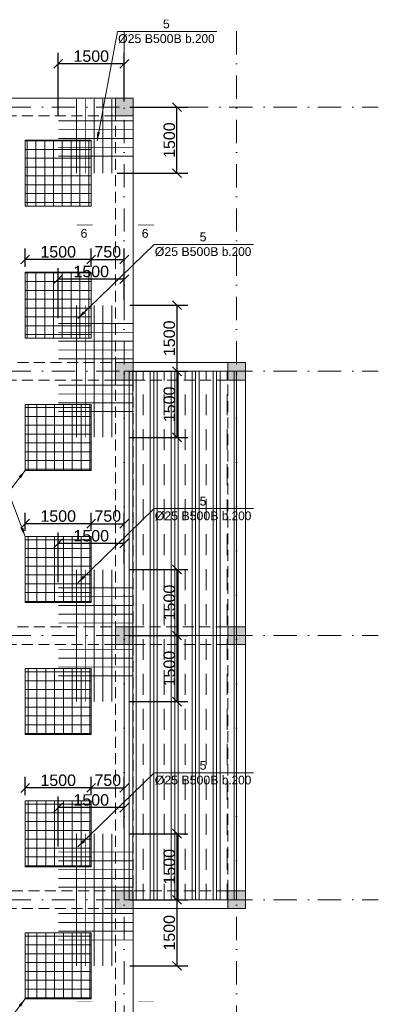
# Model space of a CAD drawing. Header units: millimetres. Extents: x 48648 to 1383473, y 421442 to 1155884.
# Tile 64 of 118: x 187856 to 195995, y 680477 to 702835. Entities that reach past the tile are written whole.
import ezdxf

# ---------------------------------------------------------------- set-up
doc = ezdxf.new("R2010")
doc.units = ezdxf.units.MM
doc.header["$PDMODE"] = 1
doc.linetypes.add('DOT___DASHED', pattern=[670.277762, 352.777767, -176.388884, 0, -141.111112])
doc.linetypes.add('HIDDEN', pattern=[0.375, 0.25, -0.125])
doc.layers.get('0').update_dxf_attribs({"lineweight": 5})
doc.layers.get('Defpoints').update_dxf_attribs({"color": 6, "lineweight": 5})
doc.styles.add('SPDS', font='arial.ttf')
doc.styles.get("Standard").update_dxf_attribs({"font": 'acadmtavr.ttf'})
doc.dimstyles.new('M 150', dxfattribs={"dimscale": 200, "dimtxt": 1.3, "dimasz": 1, "dimexe": 1.25, "dimexo": 0.625, "dimgap": 0.2, "dimtad": 1, "dimdec": 0, "dimrnd": 5, "dimtxsty": 'SPDS', "dimblk": 'OBLIQUE', "dimcen": 2.5, "dimclrd": 5, "dimclre": 5, "dimclrt": 5, "dimadec": 0, "dimazin": 2, "dimtfac": 1, "dimtdec": 0, "dimtmove": 0, "dimatfit": 3, "dimfxl": 1, "dimtolj": 1, "dimtzin": 0, "dimarcsym": 0})
doc.dimstyles.new('M20', dxfattribs={"dimscale": 20, "dimtxt": 2, "dimasz": 2.5, "dimexe": 1.25, "dimexo": 0.625, "dimtad": 1, "dimdec": 0, "dimrnd": 5, "dimzin": 9, "dimtxsty": 'Standard', "dimblk": 'OBLIQUE', "dimcen": 2.5, "dimclrd": 5, "dimclre": 5, "dimclrt": 5, "dimadec": 0, "dimazin": 0, "dimtfac": 1, "dimtdec": 0, "dimtmove": 0, "dimatfit": 3, "dimfxl": 1, "dimlwd": 5, "dimlwe": 5, "dimarcsym": 0})
pattern_1 = [(90, (0, -153079.6), (-476.25, 3e-14), []), (90, (-79.38, -153079.6), (-476.25, 3e-14), []), (90, (-158.75, -153079.6), (-476.25, 3e-14), []), (90, (-317.5, -153079.6), (-476.25, 3e-14), [476.25, -317.5])]
pattern_2 = [(0, (64033.2, -153079.6), (0, 200.025), []), (90, (64033.2, -153079.6), (-200.025, 1e-14), [])]

# ---------------------------------------------------------------- blocks, each defined once
blk = doc.blocks.new('555234523452346')
at = {"color": 5, "linetype": 'DOT___DASHED', "lineweight": 13, "ltscale": 1.5}
for points in [[(90229.5, 819930.7), (90229.5, 855746.3)], [(92779.5, 819930.7), (92779.5, 855746.3)], [(49371.6, 853930.6), (95994.8, 853930.6)], [(49371.6, 847930.6), (95994.8, 847930.6)], [(49371.6, 841930.6), (95994.8, 841930.6)], [(49371.6, 835930.7), (95994.8, 835930.7)]]:
    blk.add_lwpolyline(points, dxfattribs=at)
blk = doc.blocks.new('5555234545678')
at = {"lineweight": 20}
h = blk.add_hatch(color=7, dxfattribs=at)
h.dxf.hatch_style = 1
h.paths.add_polyline_path([(190430, 700651), (190430, 701051), (190030, 701051), (190030, 700651)])
h = blk.add_hatch(color=7, dxfattribs=at)
h.dxf.hatch_style = 1
h.paths.add_polyline_path([(190430, 694651), (190430, 695051), (190030, 695051), (190030, 694651)])
h = blk.add_hatch(color=7, dxfattribs=at)
h.dxf.hatch_style = 1
h.paths.add_polyline_path([(192980, 694651), (192980, 695051), (192580, 695051), (192580, 694651)])
h = blk.add_hatch(dxfattribs=at)
h.set_pattern_fill('CLAY', color=252, scale=100, angle=90)
h.set_pattern_definition(pattern_1)
h.paths.add_polyline_path([(190230, 694851), (192780, 694851), (192780, 688851), (190230, 688851)])
h = blk.add_hatch(color=7, dxfattribs=at)
h.dxf.hatch_style = 1
h.paths.add_polyline_path([(190430, 688651), (190430, 689051), (190030, 689051), (190030, 688651)])
h = blk.add_hatch(dxfattribs=at)
h.set_pattern_fill('CLAY', color=252, scale=100, angle=90)
h.set_pattern_definition(pattern_1)
h.paths.add_polyline_path([(190230, 688851), (192780, 688851), (192780, 682851), (190230, 682851)])
h = blk.add_hatch(color=7, dxfattribs=at)
h.dxf.hatch_style = 1
h.paths.add_polyline_path([(192980, 688651), (192980, 689051), (192580, 689051), (192580, 688651)])
h = blk.add_hatch(color=7, dxfattribs=at)
h.dxf.hatch_style = 1
h.paths.add_polyline_path([(190430, 682651), (190430, 683051), (190030, 683051), (190030, 682651)])
h = blk.add_hatch(color=7, dxfattribs=at)
h.dxf.hatch_style = 1
h.paths.add_polyline_path([(192980, 682651), (192980, 683051), (192580, 683051), (192580, 682651)])
at = {"color": 7, "lineweight": 20}
for points in [[(152030, 701051), (190430, 701051), (190430, 695051), (192980, 695051), (192980, 682651), (190430, 682651), (190430, 668652), (152030, 668652)], [(190030, 701051), (190430, 701051), (190430, 700651), (190030, 700651)], [(190030, 695051), (190430, 695051), (190430, 694651), (190030, 694651)], [(192580, 695051), (192980, 695051), (192980, 694651), (192580, 694651)], [(190030, 689051), (190430, 689051), (190430, 688651), (190030, 688651)], [(192580, 689051), (192980, 689051), (192980, 688651), (192580, 688651)], [(190030, 683051), (190430, 683051), (190430, 682651), (190030, 682651)], [(192580, 683051), (192980, 683051), (192980, 682651), (192580, 682651)]]:
    blk.add_lwpolyline(points, close=True, dxfattribs=at)
at = {"color": 7, "linetype": 'HIDDEN', "lineweight": 20, "ltscale": 1000}
for points in [[(152430, 701051), (190030, 701051), (190030, 700651), (152430, 700651)], [(190030, 700651), (190430, 700651), (190430, 669052), (190030, 669052)], [(190430, 695051), (192580, 695051), (192580, 694651), (190430, 694651)], [(192580, 694651), (192980, 694651), (192980, 683051), (192580, 683051)], [(190430, 689051), (192580, 689051), (192580, 688651), (190430, 688651)], [(152430, 683051), (190030, 683051), (190030, 682651), (152430, 682651)], [(192580, 683051), (190430, 683051), (190430, 682651), (192580, 682651)]]:
    blk.add_lwpolyline(points, close=True, dxfattribs=at)
for points in [[(184430, 695051), (190030, 695051), (190030, 694651), (184430, 694651)], [(184430, 689051), (190030, 689051), (190030, 688651), (184430, 688651)]]:
    blk.add_lwpolyline(points, dxfattribs=at)
at = {"color": 8, "lineweight": 20}
for points in [[(190230, 694851), (192780, 694851), (192780, 688851), (190230, 688851)], [(190230, 688851), (192780, 688851), (192780, 682851), (190230, 682851)]]:
    blk.add_lwpolyline(points, close=True, dxfattribs=at)
blk = doc.blocks.new('_Oblique')
at = {"color": 0, "linetype": 'ByBlock', "lineweight": -2}
blk.add_line((-0.5, -0.5), (0.5, 0.5), dxfattribs=at)
blk = doc.blocks.new('*D363')
at = {"color": 5, "lineweight": -2, "transparency": 16777216}
for p, q in [((190355, 700851), (191675, 700851)), ((191425, 699349), (191425, 700851)), ((190070, 699349), (191675, 699349))]:
    blk.add_line(p, q, dxfattribs=at)
at = {"layer": 'Defpoints', "color": 0, "lineweight": 40, "transparency": 16777216}
for p in [(190230, 700851), (191425, 700851), (189945, 699349)]:
    blk.add_point(p, dxfattribs=at)
at = {"color": 5, "lineweight": -2, "transparency": 16777216, "xscale": 200, "yscale": 200, "zscale": 200}
for p, rotation in [((191425, 700851), 90), ((191425, 699349), 270)]:
    blk.add_blockref('_Oblique', p, dxfattribs=dict(at, rotation=rotation))
at = {"color": 5, "lineweight": 13, "transparency": 16777216, "insert": (191253, 700100), "char_height": 260, "attachment_point": 5, "rotation": 90, "style": 'SPDS'}
blk.add_mtext('\\A1;1500', dxfattribs=at)
blk = doc.blocks.new('*D376')
at = {"color": 5, "lineweight": -2, "transparency": 16777216}
for p, q in [((188731, 700662), (188731, 702084)), ((190230, 700976), (190230, 702084)), ((190230, 701834), (188731, 701834))]:
    blk.add_line(p, q, dxfattribs=at)
at = {"layer": 'Defpoints', "color": 0, "lineweight": 40, "transparency": 16777216}
for p in [(188731, 701834), (190230, 700851), (188731, 700537)]:
    blk.add_point(p, dxfattribs=at)
at = {"color": 5, "lineweight": -2, "transparency": 16777216, "xscale": 200, "yscale": 200, "zscale": 200, "rotation": 180}
blk.add_blockref('_Oblique', (188731, 701834), dxfattribs=at)
at = {"color": 5, "lineweight": -2, "transparency": 16777216, "xscale": 200, "yscale": 200, "zscale": 200}
blk.add_blockref('_Oblique', (190230, 701834), dxfattribs=at)
at = {"color": 5, "transparency": 16777216, "insert": (189480, 702007), "char_height": 260, "attachment_point": 5, "style": 'SPDS'}
blk.add_mtext('\\A1;1500', dxfattribs=at)
blk = doc.blocks.new('*D386')
at = {"color": 5, "lineweight": -2, "transparency": 16777216}
for p, q in [((190355, 696351), (191675, 696351)), ((191425, 696351), (191425, 694851)), ((190355, 694851), (191675, 694851))]:
    blk.add_line(p, q, dxfattribs=at)
at = {"layer": 'Defpoints', "color": 0, "transparency": 16777216}
for p in [(190230, 696351), (190230, 694851), (191425, 694851)]:
    blk.add_point(p, dxfattribs=at)
at = {"color": 5, "lineweight": -2, "transparency": 16777216, "xscale": 200, "yscale": 200, "zscale": 200}
for p, rotation in [((191425, 696351), 90), ((191425, 694851), 270)]:
    blk.add_blockref('_Oblique', p, dxfattribs=dict(at, rotation=rotation))
at = {"color": 5, "transparency": 16777216, "insert": (191253, 695601), "char_height": 260, "attachment_point": 5, "rotation": 90, "style": 'SPDS'}
blk.add_mtext('\\A1;1500', dxfattribs=at)
blk = doc.blocks.new('*D387')
at = {"color": 5, "lineweight": -2, "transparency": 16777216}
for p, q in [((190355, 694851), (191675, 694851)), ((191425, 694851), (191425, 693351)), ((190355, 693351), (191675, 693351))]:
    blk.add_line(p, q, dxfattribs=at)
at = {"layer": 'Defpoints', "color": 0, "lineweight": 40, "transparency": 16777216}
for p in [(190230, 694851), (190230, 693351), (191425, 693351)]:
    blk.add_point(p, dxfattribs=at)
at = {"color": 5, "lineweight": -2, "transparency": 16777216, "xscale": 200, "yscale": 200, "zscale": 200}
for p, rotation in [((191425, 694851), 90), ((191425, 693351), 270)]:
    blk.add_blockref('_Oblique', p, dxfattribs=dict(at, rotation=rotation))
at = {"color": 5, "transparency": 16777216, "insert": (191253, 694101), "char_height": 260, "attachment_point": 5, "rotation": 90, "style": 'SPDS'}
blk.add_mtext('\\A1;1500', dxfattribs=at)
blk = doc.blocks.new('*D388')
at = {"color": 5, "lineweight": -2, "transparency": 16777216}
for p, q in [((190355, 690351), (191675, 690351)), ((191425, 690351), (191425, 688851)), ((190355, 688851), (191675, 688851))]:
    blk.add_line(p, q, dxfattribs=at)
at = {"layer": 'Defpoints', "color": 0, "transparency": 16777216}
for p in [(190230, 690351), (190230, 688851), (191425, 688851)]:
    blk.add_point(p, dxfattribs=at)
at = {"color": 5, "lineweight": -2, "transparency": 16777216, "xscale": 200, "yscale": 200, "zscale": 200}
for p, rotation in [((191425, 690351), 90), ((191425, 688851), 270)]:
    blk.add_blockref('_Oblique', p, dxfattribs=dict(at, rotation=rotation))
at = {"color": 5, "transparency": 16777216, "insert": (191253, 689601), "char_height": 260, "attachment_point": 5, "rotation": 90, "style": 'SPDS'}
blk.add_mtext('\\A1;1500', dxfattribs=at)
blk = doc.blocks.new('*D389')
at = {"color": 5, "lineweight": -2, "transparency": 16777216}
for p, q in [((190355, 688851), (191675, 688851)), ((191425, 688851), (191425, 687351)), ((190355, 687351), (191675, 687351))]:
    blk.add_line(p, q, dxfattribs=at)
at = {"layer": 'Defpoints', "color": 0, "transparency": 16777216}
for p in [(190230, 688851), (190230, 687351), (191425, 687351)]:
    blk.add_point(p, dxfattribs=at)
at = {"color": 5, "lineweight": -2, "transparency": 16777216, "xscale": 200, "yscale": 200, "zscale": 200}
for p, rotation in [((191425, 688851), 90), ((191425, 687351), 270)]:
    blk.add_blockref('_Oblique', p, dxfattribs=dict(at, rotation=rotation))
at = {"color": 5, "transparency": 16777216, "insert": (191253, 688101), "char_height": 260, "attachment_point": 5, "rotation": 90, "style": 'SPDS'}
blk.add_mtext('\\A1;1500', dxfattribs=at)
blk = doc.blocks.new('*D390')
at = {"color": 5, "lineweight": -2, "transparency": 16777216}
for p, q in [((190355, 684351), (191675, 684351)), ((191425, 684351), (191425, 682851)), ((190355, 682851), (191675, 682851))]:
    blk.add_line(p, q, dxfattribs=at)
at = {"layer": 'Defpoints', "color": 0, "transparency": 16777216}
for p in [(190230, 684351), (190230, 682851), (191425, 682851)]:
    blk.add_point(p, dxfattribs=at)
at = {"color": 5, "lineweight": -2, "transparency": 16777216, "xscale": 200, "yscale": 200, "zscale": 200}
for p, rotation in [((191425, 684351), 90), ((191425, 682851), 270)]:
    blk.add_blockref('_Oblique', p, dxfattribs=dict(at, rotation=rotation))
at = {"color": 5, "transparency": 16777216, "insert": (191253, 683601), "char_height": 260, "attachment_point": 5, "rotation": 90, "style": 'SPDS'}
blk.add_mtext('\\A1;1500', dxfattribs=at)
blk = doc.blocks.new('*D391')
at = {"color": 5, "lineweight": -2, "transparency": 16777216}
for p, q in [((190355, 682851), (191675, 682851)), ((191425, 682851), (191425, 681351)), ((190355, 681351), (191675, 681351))]:
    blk.add_line(p, q, dxfattribs=at)
at = {"layer": 'Defpoints', "color": 0, "transparency": 16777216}
for p in [(190230, 682851), (190230, 681351), (191425, 681351)]:
    blk.add_point(p, dxfattribs=at)
at = {"color": 5, "lineweight": -2, "transparency": 16777216, "xscale": 200, "yscale": 200, "zscale": 200}
for p, rotation in [((191425, 682851), 90), ((191425, 681351), 270)]:
    blk.add_blockref('_Oblique', p, dxfattribs=dict(at, rotation=rotation))
at = {"color": 5, "transparency": 16777216, "insert": (191253, 682101), "char_height": 260, "attachment_point": 5, "rotation": 90, "style": 'SPDS'}
blk.add_mtext('\\A1;1500', dxfattribs=at)
blk = doc.blocks.new('*D397')
at = {"color": 5, "lineweight": -2, "transparency": 16777216}
for p, q in [((188731, 696060), (188731, 697194)), ((190230, 696476), (190230, 697194)), ((190230, 696944), (188731, 696944))]:
    blk.add_line(p, q, dxfattribs=at)
at = {"layer": 'Defpoints', "color": 0, "lineweight": 40, "transparency": 16777216}
for p in [(188731, 696944), (190230, 696351), (188731, 695935)]:
    blk.add_point(p, dxfattribs=at)
at = {"color": 5, "lineweight": -2, "transparency": 16777216, "xscale": 200, "yscale": 200, "zscale": 200, "rotation": 180}
blk.add_blockref('_Oblique', (188731, 696944), dxfattribs=at)
at = {"color": 5, "lineweight": -2, "transparency": 16777216, "xscale": 200, "yscale": 200, "zscale": 200}
blk.add_blockref('_Oblique', (190230, 696944), dxfattribs=at)
at = {"color": 5, "transparency": 16777216, "insert": (189480, 697116), "char_height": 260, "attachment_point": 5, "style": 'SPDS'}
blk.add_mtext('\\A1;1500', dxfattribs=at)
blk = doc.blocks.new('*D398')
at = {"color": 5, "lineweight": -2, "transparency": 16777216}
for p, q in [((188731, 690060), (188731, 691194)), ((190230, 690476), (190230, 691194)), ((190230, 690944), (188731, 690944))]:
    blk.add_line(p, q, dxfattribs=at)
at = {"layer": 'Defpoints', "color": 0, "lineweight": 40, "transparency": 16777216}
for p in [(188731, 690944), (190230, 690351), (188731, 689935)]:
    blk.add_point(p, dxfattribs=at)
at = {"color": 5, "lineweight": -2, "transparency": 16777216, "xscale": 200, "yscale": 200, "zscale": 200, "rotation": 180}
blk.add_blockref('_Oblique', (188731, 690944), dxfattribs=at)
at = {"color": 5, "lineweight": -2, "transparency": 16777216, "xscale": 200, "yscale": 200, "zscale": 200}
blk.add_blockref('_Oblique', (190230, 690944), dxfattribs=at)
at = {"color": 5, "transparency": 16777216, "insert": (189480, 691116), "char_height": 260, "attachment_point": 5, "style": 'SPDS'}
blk.add_mtext('\\A1;1500', dxfattribs=at)
blk = doc.blocks.new('*D399')
at = {"color": 5, "lineweight": -2, "transparency": 16777216}
for p, q in [((188731, 684060), (188731, 685194)), ((190230, 684476), (190230, 685194)), ((190230, 684944), (188731, 684944))]:
    blk.add_line(p, q, dxfattribs=at)
at = {"layer": 'Defpoints', "color": 0, "lineweight": 40, "transparency": 16777216}
for p in [(188731, 684944), (190230, 684351), (188731, 683935)]:
    blk.add_point(p, dxfattribs=at)
at = {"color": 5, "lineweight": -2, "transparency": 16777216, "xscale": 200, "yscale": 200, "zscale": 200, "rotation": 180}
blk.add_blockref('_Oblique', (188731, 684944), dxfattribs=at)
at = {"color": 5, "lineweight": -2, "transparency": 16777216, "xscale": 200, "yscale": 200, "zscale": 200}
blk.add_blockref('_Oblique', (190230, 684944), dxfattribs=at)
at = {"color": 5, "transparency": 16777216, "insert": (189480, 685117), "char_height": 260, "attachment_point": 5, "style": 'SPDS'}
blk.add_mtext('\\A1;1500', dxfattribs=at)
blk = doc.blocks.new('*D1570')
at = {"color": 5, "lineweight": -2, "transparency": 16777216}
for p, q in [((187980, 685225), (187980, 685640)), ((189480, 685226), (189480, 685641)), ((189480, 685391), (187980, 685390))]:
    blk.add_line(p, q, dxfattribs=at)
at = {"layer": 'Defpoints', "color": 0, "lineweight": 13, "transparency": 16777216}
for p in [(187980, 685390), (187980, 685100), (189480, 685101)]:
    blk.add_point(p, dxfattribs=at)
at = {"color": 5, "lineweight": -2, "transparency": 16777216, "xscale": 200, "yscale": 200, "zscale": 200}
for p, rotation in [((187980, 685390), 180.0258094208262), ((189480, 685391), 0.0258094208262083)]:
    blk.add_blockref('_Oblique', p, dxfattribs=dict(at, rotation=rotation))
at = {"color": 5, "lineweight": 13, "transparency": 16777216, "insert": (188730, 685563), "char_height": 260, "attachment_point": 5, "rotation": 0.0258, "style": 'SPDS'}
blk.add_mtext('\\A1;1500', dxfattribs=at)
blk = doc.blocks.new('*D1571')
at = {"color": 5, "lineweight": -2, "transparency": 16777216}
for p, q in [((189480, 685226), (189480, 685641)), ((190230, 685226), (190230, 685641)), ((189480, 685391), (190230, 685391))]:
    blk.add_line(p, q, dxfattribs=at)
at = {"layer": 'Defpoints', "color": 0, "lineweight": 13, "transparency": 16777216}
for p in [(190230, 685391), (189480, 685101), (190230, 685101)]:
    blk.add_point(p, dxfattribs=at)
at = {"color": 5, "lineweight": -2, "transparency": 16777216, "xscale": 200, "yscale": 200, "zscale": 200}
for p, rotation in [((189480, 685391), 180.0258094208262), ((190230, 685391), 0.0258094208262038)]:
    blk.add_blockref('_Oblique', p, dxfattribs=dict(at, rotation=rotation))
at = {"color": 5, "lineweight": 13, "transparency": 16777216, "insert": (189855, 685564), "char_height": 260, "attachment_point": 5, "rotation": 0.0258, "style": 'SPDS'}
blk.add_mtext('\\A1;750', dxfattribs=at)
blk = doc.blocks.new('*D1576')
at = {"color": 5, "lineweight": -2, "transparency": 16777216}
for p, q in [((187980, 691225), (187980, 691640)), ((189480, 691226), (189480, 691641)), ((189480, 691391), (187980, 691390))]:
    blk.add_line(p, q, dxfattribs=at)
at = {"layer": 'Defpoints', "color": 0, "lineweight": 13, "transparency": 16777216}
for p in [(187980, 691390), (187980, 691100), (189480, 691101)]:
    blk.add_point(p, dxfattribs=at)
at = {"color": 5, "lineweight": -2, "transparency": 16777216, "xscale": 200, "yscale": 200, "zscale": 200}
for p, rotation in [((187980, 691390), 180.0258094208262), ((189480, 691391), 0.0258094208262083)]:
    blk.add_blockref('_Oblique', p, dxfattribs=dict(at, rotation=rotation))
at = {"color": 5, "lineweight": 13, "transparency": 16777216, "insert": (188730, 691563), "char_height": 260, "attachment_point": 5, "rotation": 0.0258, "style": 'SPDS'}
blk.add_mtext('\\A1;1500', dxfattribs=at)
blk = doc.blocks.new('*D1577')
at = {"color": 5, "lineweight": -2, "transparency": 16777216}
for p, q in [((189480, 691226), (189480, 691641)), ((190230, 691226), (190230, 691641)), ((189480, 691391), (190230, 691391))]:
    blk.add_line(p, q, dxfattribs=at)
at = {"layer": 'Defpoints', "color": 0, "lineweight": 13, "transparency": 16777216}
for p in [(190230, 691391), (189480, 691101), (190230, 691101)]:
    blk.add_point(p, dxfattribs=at)
at = {"color": 5, "lineweight": -2, "transparency": 16777216, "xscale": 200, "yscale": 200, "zscale": 200}
for p, rotation in [((189480, 691391), 180.0258094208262), ((190230, 691391), 0.0258094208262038)]:
    blk.add_blockref('_Oblique', p, dxfattribs=dict(at, rotation=rotation))
at = {"color": 5, "lineweight": 13, "transparency": 16777216, "insert": (189855, 691564), "char_height": 260, "attachment_point": 5, "rotation": 0.0258, "style": 'SPDS'}
blk.add_mtext('\\A1;750', dxfattribs=at)
blk = doc.blocks.new('*D1582')
at = {"color": 5, "lineweight": -2, "transparency": 16777216}
for p, q in [((187980, 697225), (187980, 697640)), ((189480, 697226), (189480, 697641)), ((189480, 697391), (187980, 697390))]:
    blk.add_line(p, q, dxfattribs=at)
at = {"layer": 'Defpoints', "color": 0, "lineweight": 13, "transparency": 16777216}
for p in [(187980, 697390), (187980, 697100), (189480, 697101)]:
    blk.add_point(p, dxfattribs=at)
at = {"color": 5, "lineweight": -2, "transparency": 16777216, "xscale": 200, "yscale": 200, "zscale": 200}
for p, rotation in [((187980, 697390), 180.0258094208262), ((189480, 697391), 0.0258094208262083)]:
    blk.add_blockref('_Oblique', p, dxfattribs=dict(at, rotation=rotation))
at = {"color": 5, "lineweight": 13, "transparency": 16777216, "insert": (188730, 697563), "char_height": 260, "attachment_point": 5, "rotation": 0.0258, "style": 'SPDS'}
blk.add_mtext('\\A1;1500', dxfattribs=at)
blk = doc.blocks.new('*D1583')
at = {"color": 5, "lineweight": -2, "transparency": 16777216}
for p, q in [((189480, 697226), (189480, 697641)), ((190230, 697226), (190230, 697641)), ((189480, 697391), (190230, 697391))]:
    blk.add_line(p, q, dxfattribs=at)
at = {"layer": 'Defpoints', "color": 0, "lineweight": 13, "transparency": 16777216}
for p in [(190230, 697391), (189480, 697101), (190230, 697101)]:
    blk.add_point(p, dxfattribs=at)
at = {"color": 5, "lineweight": -2, "transparency": 16777216, "xscale": 200, "yscale": 200, "zscale": 200}
for p, rotation in [((189480, 697391), 180.0258094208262), ((190230, 697391), 0.0258094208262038)]:
    blk.add_blockref('_Oblique', p, dxfattribs=dict(at, rotation=rotation))
at = {"color": 5, "lineweight": 13, "transparency": 16777216, "insert": (189855, 697564), "char_height": 260, "attachment_point": 5, "rotation": 0.0258, "style": 'SPDS'}
blk.add_mtext('\\A1;750', dxfattribs=at)

msp = doc.modelspace()

# ---------------------------------------------------------------- hatches: boundary and pattern name
at = {"lineweight": 20}
h = msp.add_hatch(dxfattribs=at)
h.set_pattern_fill('NET', color=4, scale=63)
h.paths.add_polyline_path([(187979.5, 700101), (189479.5, 700101), (189479.5, 698601), (187979.5, 698601)])
h = msp.add_hatch(dxfattribs=at)
h.set_pattern_fill('NET', color=4, scale=63)
h.paths.add_polyline_path([(187979.5, 697101.1), (189479.5, 697101.1), (189479.5, 695601.1), (187979.5, 695601.1)])
h = msp.add_hatch(dxfattribs=at)
h.set_pattern_fill('NET', color=4, scale=63)
h.set_pattern_definition(pattern_2)
h.paths.add_polyline_path([(187979.5, 694100.9), (189479.5, 694100.9), (189479.5, 692600.9), (187979.5, 692600.9)])
h = msp.add_hatch(dxfattribs=at)
h.set_pattern_fill('NET', color=4, scale=63)
h.set_pattern_definition(pattern_2)
h.paths.add_polyline_path([(187979.5, 691101), (189479.5, 691101), (189479.5, 689601), (187979.5, 689601)])
h = msp.add_hatch(dxfattribs=at)
h.set_pattern_fill('NET', color=4, scale=63)
h.set_pattern_definition(pattern_2)
h.paths.add_polyline_path([(187979.5, 688101), (189479.5, 688101), (189479.5, 686601), (187979.5, 686601)])
h = msp.add_hatch(dxfattribs=at)
h.set_pattern_fill('NET', color=4, scale=63)
h.set_pattern_definition(pattern_2)
h.paths.add_polyline_path([(187979.5, 685101.1), (189479.5, 685101.1), (189479.5, 683601.1), (187979.5, 683601.1)])
h = msp.add_hatch(dxfattribs=at)
h.set_pattern_fill('NET', color=4, scale=63)
h.set_pattern_definition(pattern_2)
h.paths.add_polyline_path([(187979.5, 682101.1), (189479.5, 682101.1), (189479.5, 680601.1), (187979.5, 680601.1)])

# ---------------------------------------------------------------- linework, layer by layer
at = {"color": 6, "lineweight": 20, "const_width": 20}
for points in [[(189145.4, 701036), (189145.4, 699349.2)], [(189345.4, 701036), (189345.4, 699349.2)], [(189545.4, 701036), (189545.4, 699349.2)], [(189745.4, 701036), (189745.4, 699349.2)], [(189945.4, 701036), (189945.4, 699349.2)], [(188731.3, 700536.9), (190444.5, 700536.9)], [(188731.3, 700336.9), (190444.5, 700336.9)], [(188731.3, 700136.9), (190444.5, 700136.9)], [(188731.3, 699936.9), (190444.5, 699936.9)], [(188731.3, 699736.9), (190444.5, 699736.9)], [(189145.4, 696349.2), (189145.4, 693349.2)], [(189345.4, 696349.2), (189345.4, 693349.2)], [(189545.4, 696349.2), (189545.4, 693349.2)], [(189745.4, 696349.2), (189745.4, 693349.2)], [(189945.4, 696349.2), (189945.4, 693349.2)], [(188731.3, 695935.1), (190444.5, 695935.1)], [(188731.3, 695735.1), (190444.5, 695735.1)], [(188731.3, 695535.1), (190444.5, 695535.1)], [(188731.3, 695335.1), (190444.5, 695335.1)], [(188731.3, 695135.1), (190444.5, 695135.1)], [(188731.3, 694536.9), (190444.5, 694536.9)], [(188731.3, 694336.9), (190444.5, 694336.9)], [(188731.3, 694136.9), (190444.5, 694136.9)], [(188731.3, 694136.9), (190444.5, 694136.9)], [(188731.3, 693936.9), (190444.5, 693936.9)], [(189145.4, 690349.2), (189145.4, 687349.2)], [(189345.4, 690349.2), (189345.4, 687349.2)], [(189545.4, 690349.2), (189545.4, 687349.2)], [(189745.4, 690349.2), (189745.4, 687349.2)], [(189945.4, 690349.2), (189945.4, 687349.2)], [(188731.3, 689935.1), (190444.5, 689935.1)], [(188731.3, 689735.1), (190444.5, 689735.1)], [(188731.3, 689535.1), (190444.5, 689535.1)], [(188731.3, 689335.1), (190444.5, 689335.1)], [(188731.3, 689135.1), (190444.5, 689135.1)], [(188731.3, 688536.9), (190444.5, 688536.9)], [(188731.3, 688336.9), (190444.5, 688336.9)], [(188731.3, 688136.9), (190444.5, 688136.9)], [(188731.3, 688136.9), (190444.5, 688136.9)], [(188731.3, 687936.9), (190444.5, 687936.9)], [(189145.4, 684349.3), (189145.4, 681349.3)], [(189345.4, 684349.3), (189345.4, 681349.3)], [(189545.4, 684349.3), (189545.4, 681349.3)], [(189745.4, 684349.3), (189745.4, 681349.3)], [(189945.4, 684349.3), (189945.4, 681349.3)], [(188731.3, 683935.3), (190444.5, 683935.3)], [(188731.3, 683735.3), (190444.5, 683735.3)], [(188731.3, 683535.3), (190444.5, 683535.3)], [(188731.3, 683335.3), (190444.5, 683335.3)], [(188731.3, 683135.3), (190444.5, 683135.3)], [(188731.3, 682537), (190444.5, 682537)], [(188731.3, 682337), (190444.5, 682337)], [(188731.3, 682137), (190444.5, 682137)], [(188731.3, 682137), (190444.5, 682137)], [(188731.3, 681937), (190444.5, 681937)]]:
    msp.add_lwpolyline(points, dxfattribs=at)
at = {"color": 4, "lineweight": 20}
for points in [[(187979.5, 700101), (189479.5, 700101), (189479.5, 698601), (187979.5, 698601)], [(187979.5, 697101.1), (189479.5, 697101.1), (189479.5, 695601.1), (187979.5, 695601.1)], [(187979.5, 694100.9), (189479.5, 694100.9), (189479.5, 692600.9), (187979.5, 692600.9)], [(187979.5, 691101), (189479.5, 691101), (189479.5, 689601), (187979.5, 689601)], [(187979.5, 688101), (189479.5, 688101), (189479.5, 686601), (187979.5, 686601)], [(187979.5, 685101.1), (189479.5, 685101.1), (189479.5, 683601.1), (187979.5, 683601.1)], [(187979.5, 682101.1), (189479.5, 682101.1), (189479.5, 680601.1), (187979.5, 680601.1)]]:
    msp.add_lwpolyline(points, close=True, dxfattribs=at)
at = {"color": 5, "lineweight": 13, "const_width": 10}
for points in [[(189151.9, 698172.9), (189515.5, 698172.9)], [(190903.6, 698172.9), (190540.1, 698172.9)], [(189151.9, 680534.1), (189515.5, 680534.1)], [(190903.6, 680534.1), (190540.1, 680534.1)]]:
    msp.add_lwpolyline(points, dxfattribs=at)

# ---------------------------------------------------------------- block references
at = {"color": 6, "lineweight": 30}
msp.add_blockref('555234523452346', (100000, -153079.6), dxfattribs=at)
at = {"color": 5, "lineweight": 13}
msp.add_blockref('5555234545678', (0, 0), dxfattribs=at)

# ---------------------------------------------------------------- texts
at = {"color": 5, "lineweight": 13, "char_height": 200, "width": 6318.36, "attachment_point": 5}
for s, insert in [('\\pxi-0.18417,qc;{\\fArial|b0|i0|c0|p34;5\\fArial|b0|i0|c204|p34;\\PØ25 B500B }b.200', (191202.9, 702568.7)), ('\\pxi-0.18417,qc;{\\fArial|b0|i0|c0|p34;6}', (189333.7, 697982.4)), ('\\pxi-0.18417,qc;{\\fArial|b0|i0|c0|p34;6}', (190721.9, 697982.4)), ('\\pxi-0.18417,qc;{\\fArial|b0|i0|c0|p34;5\\fArial|b0|i0|c204|p34;\\PØ25 B500B }b.200', (192035.8, 697732.7)), ('\\pxi-0.18417,qc;{\\fArial|b0|i0|c0|p34;5\\fArial|b0|i0|c204|p34;\\PØ25 B500B }b.200', (192035.8, 691732.7)), ('\\pxi-0.18417,qc;{\\fArial|b0|i0|c0|p34;5\\fArial|b0|i0|c204|p34;\\PØ25 B500B }b.200', (192035.8, 685732.9))]:
    msp.add_mtext(s, dxfattribs=dict(at, insert=insert))

# ---------------------------------------------------------------- dimensions: what is measured, and where the dimension line sits
for base, p1, p2, picture, middle in [((188731.3, 701834), (190229.5, 700851), (188731.3, 700536.9), '*D376', (189480.4, 702006.8)), ((188731.3, 696943.7), (190229.5, 696351), (188731.3, 695935.1), '*D397', (189480.4, 697116.5)), ((188731.3, 690943.7), (190229.5, 690351), (188731.3, 689935.1), '*D398', (189480.4, 691116.5)), ((188731.3, 684943.9), (190229.5, 684351.1), (188731.3, 683935.3), '*D399', (189480.4, 685116.6))]:
    dim = msp.add_linear_dim(base=base, p1=p1, p2=p2, dimstyle='M 150')
    dim.commit()
    dim.dimension.update_dxf_attribs({"geometry": picture, "text_midpoint": middle})
at = {"color": 5, "lineweight": 13}
for base, p1, p2, angle, picture, middle in [((191425.3, 700851), (189945.4, 699349.2), (190229.5, 700851), 90, '*D363', (191252.5, 700100.1)), ((187979.8, 697390.4), (189479.9, 697100.7), (187979.9, 697100.1), 180.02581, '*D1582', (188729.7, 697563.5)), ((190229.8, 697391.4), (189479.9, 697100.7), (190229.9, 697101.1), 180.02581, '*D1583', (189854.7, 697564)), ((187979.8, 691390.3), (189479.9, 691100.7), (187979.9, 691100), 180.02581, '*D1576', (188729.7, 691563.4)), ((190229.8, 691391.3), (189479.9, 691100.7), (190229.9, 691101), 180.02581, '*D1577', (189854.7, 691563.9)), ((187979.8, 685390.4), (189479.9, 685100.7), (187979.9, 685100.1), 180.02581, '*D1570', (188729.7, 685563.5)), ((190229.8, 685391.4), (189479.9, 685100.7), (190229.9, 685101.1), 180.02581, '*D1571', (189854.7, 685564))]:
    dim = msp.add_linear_dim(base=base, p1=p1, p2=p2, angle=angle, dimstyle='M 150', dxfattribs=at)
    dim.commit()
    dim.dimension.update_dxf_attribs({"geometry": picture, "text_midpoint": middle})
for base, p1, p2, picture, middle in [((191425.3, 694851), (190229.5, 696351), (190229.5, 694851), '*D386', (191252.5, 695601)), ((191425.3, 693351), (190229.5, 694851), (190229.5, 693351), '*D387', (191252.5, 694101)), ((191425.3, 688851), (190229.5, 690351), (190229.5, 688851), '*D388', (191252.5, 689601)), ((191425.3, 687351), (190229.5, 688851), (190229.5, 687351), '*D389', (191252.5, 688101)), ((191425.3, 682851.1), (190229.5, 684351.1), (190229.5, 682851.1), '*D390', (191252.5, 683601.1)), ((191425.3, 681351.1), (190229.5, 682851.1), (190229.5, 681351.1), '*D391', (191252.5, 682101.1))]:
    dim = msp.add_linear_dim(base=base, p1=p1, p2=p2, angle=90, dimstyle='M 150')
    dim.commit()
    dim.dimension.update_dxf_attribs({"geometry": picture, "text_midpoint": middle})

# ---------------------------------------------------------------- leaders
for points in [[(189611.1, 700087), (190073.3, 702568.7), (192332.9, 702568.7)], [(189174.7, 696050.7), (190906.2, 697732.7), (193165.7, 697732.7)], [(187979.5, 692600.9), (187603.8, 692103.3), (185344.2, 692103.3)], [(187979.5, 691101), (187603.8, 692103.3), (185344.2, 692103.3)], [(189174.7, 690050.7), (190906.2, 691732.7), (193165.7, 691732.7)], [(189174.7, 684050.9), (190906.2, 685732.9), (193165.7, 685732.9)], [(187979.5, 680601.1), (187603.8, 680103.5), (185344.2, 680103.5)]]:
    msp.add_leader(points, dimstyle='M20', override={"dimscale": 10, "dimasz": 20, "dimtad": 0}, dxfattribs=at)

doc.saveas('drawing.dxf')
